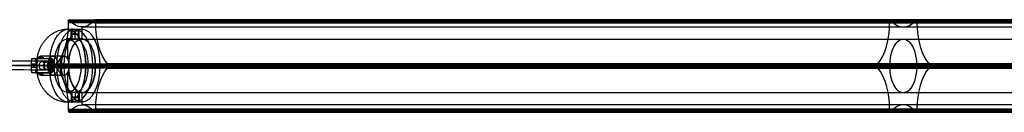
# Model space of a CAD drawing. Header units: millimetres. Extents: x -1274 to 1495, y -27 to 28.
# Tile 5 of 13: x -957 to -645, y -15 to 14. Entities that reach past the tile are written whole.
import ezdxf

# ---------------------------------------------------------------- set-up
doc = ezdxf.new("R2010")
doc.units = ezdxf.units.MM
for name, color, linetype in [('CABLE', 7, 'Continuous'), ('LUZ', 7, 'Continuous'), ('METAL NEGRO', 7, 'Continuous')]:
    doc.layers.add(name, color=color, linetype=linetype)

msp = doc.modelspace()

# ---------------------------------------------------------------- linework, layer by layer
at = {"layer": 'CABLE'}
for p, q in [((-946.94, -1.76, 380.78), (-946.94, 1.04, 380.77)), ((-945.84, -0.36, 381.65), (-948.03, -0.36, 379.9))]:
    msp.add_line(p, q, dxfattribs=at)
at = {"layer": 'CABLE', "extrusion": (-0.623585, 0.002143, 0.781752)}
msp.add_arc((3.61, -502.82, 888.17), 1.4, 90.154, 270.154, dxfattribs=at)
at = {"layer": 'CABLE', "extrusion": (0.623585, -0.002143, -0.781752)}
msp.add_arc((-3.61, -502.82, -888.17), 1.4, 89.846, 269.846, dxfattribs=at)
at = {"layer": 'CABLE'}
for points, knots in [([(-948.03, -0.36, 379.9), (-953.69, -0.34, 387), (-964.85, -0.3, 401.04), (-981.32, -0.24, 421.87), (-997.28, -0.19, 442.23), (-1012.76, -0.13, 462.1), (-1027.74, -0.08, 481.49), (-1042.22, -0.03, 500.39), (-1056.22, 0.01, 518.81), (-1069.72, 0.06, 536.75), (-1082.73, 0.1, 554.21), (-1095.24, 0.14, 571.18), (-1107.26, 0.18, 587.67), (-1118.79, 0.22, 603.68), (-1129.82, 0.26, 619.2), (-1140.36, 0.29, 634.24), (-1148.8, 0.32, 646.46), (-1155.31, 0.34, 656.02), (-1160.01, 0.35, 662.98), (-1164.62, 0.37, 669.86), (-1169.07, 0.38, 676.57), (-1173.43, 0.4, 683.21), (-1177.64, 0.41, 689.68), (-1181.75, 0.42, 696.08), (-1185.71, 0.43, 702.31), (-1189.58, 0.45, 708.47), (-1193.29, 0.46, 714.46), (-1196.91, 0.47, 720.37), (-1200.38, 0.48, 726.12), (-1203.76, 0.49, 731.8), (-1206.98, 0.5, 737.3), (-1210.1, 0.51, 742.74), (-1212.61, 0.51, 747.17), (-1214.57, 0.52, 750.69), (-1215.98, 0.52, 753.25), (-1217.37, 0.53, 755.8), (-1218.73, 0.53, 758.3), (-1220.05, 0.54, 760.79), (-1221.77, 0.54, 764.03), (-1223.43, 0.54, 767.24), (-1225.05, 0.55, 770.41), (-1226.21, 0.55, 772.73), (-1227.36, 0.56, 775.04), (-1228.47, 0.56, 777.3), (-1229.55, 0.56, 779.55), (-1230.59, 0.56, 781.75), (-1231.61, 0.57, 783.94), (-1232.6, 0.57, 786.08), (-1233.55, 0.57, 788.21), (-1234.48, 0.57, 790.3), (-1235.38, 0.57, 792.37), (-1236.24, 0.58, 794.4), (-1237.07, 0.58, 796.4), (-1237.87, 0.58, 798.37), (-1238.65, 0.58, 800.31), (-1239.39, 0.58, 802.22), (-1240.1, 0.58, 804.11), (-1240.77, 0.59, 805.96), (-1241.42, 0.59, 807.78), (-1242.04, 0.59, 809.58), (-1242.63, 0.59, 811.34), (-1243.18, 0.59, 813.07), (-1243.71, 0.59, 814.78), (-1244.2, 0.59, 816.45), (-1244.66, 0.59, 818.1), (-1245.1, 0.59, 819.71), (-1245.5, 0.59, 821.3), (-1245.75, 0.59, 822.35), (-1245.87, 0.59, 822.87), (-1245.88, 0.59, 822.92), (-1245.89, 0.59, 822.98), (-1245.9, 0.59, 823.03)], [0, 0, 0, 0, 27.267565, 53.848863, 79.744184, 104.953845, 129.478184, 153.317573, 176.472415, 198.943149, 220.730257, 241.834267, 262.255761, 281.99538, 301.053834, 319.431913, 337.130497, 345.640535, 354.150573, 362.321911, 370.49325, 378.326514, 386.159779, 393.655682, 401.151585, 408.310937, 415.470289, 422.294024, 429.117758, 435.606951, 442.096144, 448.252048, 454.407952, 457.361369, 460.314787, 463.185452, 466.056117, 468.844256, 471.632394, 477.044109, 479.667954, 482.2918, 484.83393, 487.376059, 489.836797, 492.297534, 494.677239, 497.056943, 499.35601, 501.655076, 503.893935, 506.092812, 508.251833, 510.371129, 512.45084, 514.491115, 516.492111, 518.453994, 520.37694, 522.261137, 524.106783, 525.914092, 527.683288, 529.414612, 531.108322, 532.76469, 534.384011, 535.966599, 535.966599, 535.966599, 536.125454, 536.125454, 536.125454, 536.125454]), ([(-946.94, 1.04, 380.77), (-952.6, 1.06, 387.87), (-963.76, 1.1, 401.9), (-980.21, 1.16, 422.74), (-996.18, 1.21, 443.09), (-1011.65, 1.27, 462.96), (-1026.63, 1.32, 482.34), (-1041.11, 1.37, 501.24), (-1055.1, 1.41, 519.66), (-1068.6, 1.46, 537.59), (-1081.6, 1.5, 555.04), (-1094.11, 1.54, 572.01), (-1106.12, 1.58, 588.49), (-1117.65, 1.62, 604.49), (-1128.68, 1.66, 620), (-1139.21, 1.69, 635.04), (-1147.64, 1.72, 647.25), (-1154.15, 1.74, 656.81), (-1158.85, 1.75, 663.76), (-1163.45, 1.77, 670.63), (-1167.9, 1.78, 677.34), (-1172.26, 1.8, 683.97), (-1176.46, 1.81, 690.44), (-1180.57, 1.82, 696.83), (-1184.53, 1.83, 703.06), (-1188.39, 1.85, 709.21), (-1192.1, 1.86, 715.19), (-1195.72, 1.87, 721.1), (-1199.18, 1.88, 726.84), (-1202.55, 1.89, 732.51), (-1205.77, 1.9, 738), (-1208.89, 1.91, 743.43), (-1211.39, 1.91, 747.85), (-1213.34, 1.92, 751.36), (-1214.75, 1.92, 753.92), (-1216.14, 1.93, 756.46), (-1217.49, 1.93, 758.96), (-1218.82, 1.94, 761.44), (-1220.53, 1.94, 764.68), (-1222.19, 1.94, 767.88), (-1223.8, 1.95, 771.04), (-1224.96, 1.95, 773.36), (-1226.1, 1.95, 775.65), (-1227.2, 1.96, 777.91), (-1228.28, 1.96, 780.15), (-1229.32, 1.96, 782.35), (-1230.34, 1.97, 784.53), (-1231.32, 1.97, 786.66), (-1232.28, 1.97, 788.78), (-1233.2, 1.97, 790.86), (-1234.09, 1.97, 792.92), (-1234.95, 1.98, 794.94), (-1235.78, 1.98, 796.93), (-1236.57, 1.98, 798.89), (-1237.34, 1.98, 800.82), (-1238.08, 1.98, 802.72), (-1238.78, 1.98, 804.59), (-1239.46, 1.98, 806.43), (-1240.1, 1.99, 808.24), (-1240.71, 1.99, 810.02), (-1241.29, 1.99, 811.77), (-1241.85, 1.99, 813.49), (-1242.37, 1.99, 815.18), (-1242.86, 1.99, 816.84), (-1243.31, 1.99, 818.47), (-1243.74, 1.99, 820.07), (-1244.14, 1.99, 821.64), (-1244.38, 1.99, 822.67), (-1244.5, 1.99, 823.19), (-1244.5, 1.99, 823.19), (-1244.5, 1.99, 823.19), (-1244.5, 1.99, 823.19)], [0, 0, 0, 0, 27.235592, 53.785722, 79.650681, 104.830781, 129.326365, 153.137801, 176.265493, 198.709879, 220.47144, 241.550705, 261.948254, 281.664727, 300.700834, 319.057364, 336.735196, 345.235256, 353.735315, 361.897072, 370.058829, 377.882909, 385.706989, 393.194102, 400.681215, 407.832173, 414.983131, 421.798864, 428.614597, 435.096181, 441.577765, 447.726451, 453.875137, 456.825092, 459.775046, 462.642346, 465.509645, 468.294514, 471.079383, 476.484752, 479.105521, 481.72629, 484.265439, 486.804588, 489.26244, 491.720293, 494.097206, 496.47412, 498.770491, 501.066862, 503.303096, 505.499395, 507.655884, 509.772694, 511.849967, 513.88785, 515.8865, 517.846082, 519.766774, 521.648761, 523.492244, 525.297433, 527.064555, 528.793849, 530.485572, 532.139999, 533.757421, 535.338153, 535.338153, 535.338153, 535.338416, 535.338416, 535.338416, 535.338416]), ([(-1243.1, 0.59, 823.35), (-1243, 0.59, 822.89), (-1242.77, 0.59, 821.92), (-1242.39, 0.59, 820.42), (-1241.96, 0.59, 818.84), (-1241.51, 0.59, 817.23), (-1241.03, 0.59, 815.59), (-1240.51, 0.59, 813.91), (-1239.96, 0.59, 812.21), (-1239.39, 0.59, 810.47), (-1238.78, 0.59, 808.71), (-1238.14, 0.58, 806.91), (-1237.47, 0.58, 805.08), (-1236.77, 0.58, 803.22), (-1236.04, 0.58, 801.34), (-1235.28, 0.58, 799.42), (-1234.48, 0.58, 797.47), (-1233.66, 0.58, 795.48), (-1232.8, 0.57, 793.47), (-1231.92, 0.57, 791.43), (-1231, 0.57, 789.35), (-1230.05, 0.57, 787.24), (-1229.07, 0.56, 785.11), (-1228.06, 0.56, 782.94), (-1227.02, 0.56, 780.76), (-1225.95, 0.56, 778.52), (-1224.85, 0.55, 776.27), (-1223.71, 0.55, 773.98), (-1222.55, 0.55, 771.67), (-1220.94, 0.54, 768.52), (-1219.29, 0.54, 765.33), (-1217.58, 0.53, 762.1), (-1216.26, 0.53, 759.63), (-1214.91, 0.53, 757.13), (-1213.53, 0.52, 754.6), (-1212.12, 0.52, 752.04), (-1210.17, 0.51, 748.54), (-1207.67, 0.51, 744.12), (-1204.56, 0.5, 738.71), (-1201.34, 0.49, 733.22), (-1197.98, 0.48, 727.56), (-1194.52, 0.47, 721.83), (-1190.91, 0.46, 715.92), (-1187.21, 0.45, 709.95), (-1183.35, 0.43, 703.8), (-1179.39, 0.42, 697.59), (-1175.29, 0.41, 691.2), (-1171.09, 0.4, 684.74), (-1166.74, 0.38, 678.11), (-1162.29, 0.37, 671.41), (-1157.69, 0.35, 664.54), (-1153, 0.34, 657.59), (-1146.49, 0.32, 648.05), (-1138.06, 0.29, 635.84), (-1127.53, 0.26, 620.81), (-1116.51, 0.22, 605.31), (-1104.99, 0.18, 589.31), (-1092.98, 0.14, 572.84), (-1080.48, 0.1, 555.87), (-1067.48, 0.06, 538.43), (-1053.99, 0.01, 520.5), (-1040, -0.03, 502.09), (-1025.52, -0.08, 483.2), (-1010.54, -0.13, 463.82), (-995.08, -0.19, 443.95), (-979.12, -0.24, 423.61), (-962.66, -0.3, 402.78), (-951.5, -0.34, 388.75), (-945.84, -0.36, 381.65)], [0, 0, 0, 0, 1.418628, 3.034171, 4.686674, 6.376431, 8.103716, 9.868783, 11.671875, 13.513215, 15.393015, 17.311474, 19.268778, 21.265105, 23.300619, 25.375478, 27.489828, 29.643811, 31.837557, 34.071192, 36.364893, 38.658595, 41.032747, 43.406898, 45.861894, 48.316889, 50.853087, 53.389284, 56.007007, 58.62473, 64.023817, 66.805449, 69.587081, 72.451048, 75.315015, 78.261541, 81.208067, 87.349606, 93.491145, 99.965196, 106.439246, 113.247058, 120.054869, 127.197515, 134.340162, 141.818573, 149.296984, 157.11197, 164.926957, 173.079227, 181.231498, 189.721678, 198.211858, 215.869143, 234.204338, 253.218319, 272.911876, 293.285717, 314.340482, 336.076751, 358.49505, 381.595861, 405.379621, 429.846734, 454.997568, 480.832464, 507.351736, 534.555672, 534.555672, 534.555672, 534.555672]), ([(-946.94, -1.76, 380.78), (-952.6, -1.74, 387.88), (-963.76, -1.7, 401.91), (-980.22, -1.64, 422.74), (-996.18, -1.59, 443.09), (-1011.65, -1.53, 462.96), (-1026.63, -1.48, 482.34), (-1041.11, -1.43, 501.24), (-1055.1, -1.39, 519.66), (-1068.6, -1.34, 537.59), (-1081.6, -1.3, 555.04), (-1094.11, -1.26, 572.01), (-1106.13, -1.22, 588.49), (-1117.65, -1.18, 604.49), (-1128.68, -1.14, 620.01), (-1139.21, -1.11, 635.04), (-1147.65, -1.08, 647.26), (-1154.16, -1.06, 656.81), (-1158.85, -1.05, 663.76), (-1163.46, -1.03, 670.63), (-1167.91, -1.02, 677.34), (-1172.26, -1, 683.98), (-1176.47, -0.99, 690.44), (-1180.57, -0.98, 696.83), (-1184.53, -0.97, 703.06), (-1188.39, -0.95, 709.21), (-1192.1, -0.94, 715.19), (-1195.72, -0.93, 721.1), (-1199.18, -0.92, 726.84), (-1202.55, -0.91, 732.51), (-1205.77, -0.9, 738.01), (-1208.89, -0.89, 743.43), (-1211.39, -0.89, 747.86), (-1213.35, -0.88, 751.37), (-1214.76, -0.88, 753.93), (-1216.14, -0.87, 756.47), (-1217.49, -0.87, 758.96), (-1218.82, -0.86, 761.45), (-1220.53, -0.86, 764.68), (-1222.19, -0.86, 767.88), (-1223.8, -0.85, 771.04), (-1224.96, -0.85, 773.36), (-1226.1, -0.85, 775.66), (-1227.21, -0.84, 777.91), (-1228.28, -0.84, 780.15), (-1229.33, -0.84, 782.35), (-1230.34, -0.83, 784.53), (-1231.32, -0.83, 786.66), (-1232.28, -0.83, 788.78), (-1233.2, -0.83, 790.86), (-1234.09, -0.83, 792.92), (-1234.95, -0.82, 794.94), (-1235.78, -0.82, 796.93), (-1236.58, -0.82, 798.89), (-1237.34, -0.82, 800.82), (-1238.08, -0.82, 802.72), (-1238.78, -0.82, 804.59), (-1239.46, -0.82, 806.43), (-1240.1, -0.81, 808.25), (-1240.72, -0.81, 810.03), (-1241.3, -0.81, 811.77), (-1241.85, -0.81, 813.49), (-1242.37, -0.81, 815.18), (-1242.86, -0.81, 816.84), (-1243.31, -0.81, 818.47), (-1243.74, -0.81, 820.07), (-1244.14, -0.81, 821.64), (-1244.39, -0.81, 822.67), (-1244.5, -0.81, 823.19)], [0, 0, 0, 0, 27.235592, 53.785722, 79.650681, 104.830781, 129.326365, 153.137801, 176.265493, 198.709879, 220.47144, 241.550705, 261.948254, 281.664727, 300.700834, 319.057364, 336.735196, 345.235256, 353.735315, 361.897072, 370.058829, 377.882909, 385.706989, 393.194102, 400.681215, 407.832173, 414.983131, 421.798864, 428.614597, 435.096181, 441.577765, 447.726451, 453.875137, 456.825092, 459.775046, 462.642346, 465.509645, 468.294514, 471.079383, 476.484752, 479.105521, 481.72629, 484.265439, 486.804588, 489.26244, 491.720293, 494.097206, 496.47412, 498.770491, 501.066862, 503.303096, 505.499395, 507.655884, 509.772694, 511.849967, 513.88785, 515.8865, 517.846082, 519.766774, 521.648761, 523.492244, 525.297433, 527.064555, 528.793849, 530.485572, 532.139999, 533.757421, 535.337889, 535.337889, 535.337889, 535.337889])]:
    msp.add_open_spline(points, degree=3, knots=knots, dxfattribs=at)
at = {"layer": 'LUZ'}
for p, q in [((-421.77, 13.44, 66.92), (-941.39, 13.44, 366.92)), ((-932.73, 13.44, 381.92), (-413.11, 13.44, 81.92)), ((-413.11, 13.21, 81.92), (-932.73, 13.21, 381.92)), ((-681.62, 14.11, 217.81), (-680.59, 13.87, 217.69)), ((-681.58, 13.21, 216.92), (-681.58, 13.68, 216.92)), ((-681.1, 14.11, 217.51), (-681.1, 13.87, 217.99)), ((-673.91, 13.87, 231.16), (-672.89, 14.11, 231.04)), ((-673.4, 13.87, 230.86), (-673.4, 14.11, 231.33)), ((-672.92, 13.21, 231.92), (-672.92, 13.68, 231.92)), ((-937.06, 11.87, 374.42), (-937.06, 8.04, 374.42)), ((-685.95, -0.02, 210.31), (-684.92, 0.21, 210.19)), ((-685.43, -0.02, 210.01), (-685.43, 0.21, 210.49)), ((-669.58, 0.21, 238.66), (-668.56, -0.02, 238.54)), ((-669.07, 0.21, 238.36), (-669.07, -0.02, 238.83)), ((-945.47, -0.46, 359.86), (-425.85, -0.46, 59.86)), ((-941.31, -0.49, 367.06), (-945.47, -0.49, 359.86)), ((-941.31, -0.46, 367.06), (-421.69, -0.46, 67.06)), ((-932.81, -0.46, 381.79), (-413.19, -0.46, 81.79)), ((-928.65, -0.49, 388.99), (-932.81, -0.49, 381.79)), ((-928.65, -0.46, 388.99), (-409.03, -0.46, 88.99)), ((-685.95, -0.89, 210.31), (-684.92, -1.13, 210.19)), ((-685.43, -1.13, 210.49), (-685.43, -0.89, 210.01)), ((-669.58, -1.13, 238.66), (-668.56, -0.89, 238.54)), ((-669.07, -0.89, 238.83), (-669.07, -1.13, 238.36)), ((-937.06, -8.96, 374.42), (-937.06, -12.78, 374.42)), ((-421.77, -14.35, 66.92), (-941.39, -14.35, 366.92)), ((-941.14, -15.09, 367.36), (-421.52, -15.09, 67.36)), ((-417.44, -12.78, 74.42), (-937.06, -12.78, 374.42)), ((-932.98, -15.09, 381.49), (-413.36, -15.09, 81.49)), ((-932.73, -14.35, 381.92), (-413.11, -14.35, 81.92)), ((-681.62, -15.02, 217.81), (-680.59, -14.79, 217.69)), ((-681.58, -14.59, 216.92), (-681.58, -14.12, 216.92)), ((-681.1, -14.79, 217.99), (-681.1, -15.02, 217.51)), ((-673.91, -14.79, 231.16), (-672.89, -15.02, 231.04)), ((-673.4, -15.02, 231.33), (-673.4, -14.79, 230.86)), ((-672.92, -14.59, 231.92), (-672.92, -14.12, 231.92))]:
    msp.add_line(p, q, dxfattribs=at)
at = {"layer": 'LUZ', "extrusion": (0.866025, 1.29062e-13, -0.5)}
msp.add_arc((13.21, -167.93, -998.73), 15, 90, 150, dxfattribs=at)
at = {"layer": 'LUZ', "extrusion": (0.866025, -2.6817e-12, -0.5)}
msp.add_arc((13.68, -152.43, -998.73), 0.5, 270, 360, dxfattribs=at)
at = {"layer": 'LUZ', "extrusion": (-0.866025, 8.12015e-12, 0.5)}
msp.add_arc((-13.68, -152.43, 998.73), 0.5, 150, 180, dxfattribs=at)
at = {"layer": 'LUZ', "extrusion": (0.866025, 1.90487e-13, -0.5)}
msp.add_arc((26.87, -144.27, -998.73), 15, 180, 210, dxfattribs=at)
at = {"layer": 'LUZ', "extrusion": (0.866025, -1.00189e-12, -0.5)}
msp.add_arc((26.87, -144.27, -998.73), 15, 150, 180, dxfattribs=at)
at = {"layer": 'LUZ', "extrusion": (0.866025, 4.21108e-11, -0.5)}
msp.add_arc((13.68, -136.11, -998.73), 0.5, 330, 0, dxfattribs=at)
at = {"layer": 'LUZ', "extrusion": (-0.866025, -1.97888e-12, 0.5)}
msp.add_arc((-13.68, -136.11, 998.73), 0.5, 90, 180, dxfattribs=at)
at = {"layer": 'LUZ', "extrusion": (0.866025, 3.13856e-13, -0.5)}
msp.add_arc((13.21, -120.61, -998.73), 15, 210, 270, dxfattribs=at)
at = {"layer": 'LUZ', "extrusion": (-0.866025, 0, 0.5)}
for centre, start, end in [((-13.21, -167.93, 698.73), 30, 90), ((-26.87, -144.27, 698.73), 330, 360), ((-26.87, -144.27, 698.73), 360, 30), ((-13.21, -120.61, 698.73), 270, 330), ((14.12, -167.93, 698.73), 90, 150), ((14.12, -120.61, 698.73), 210, 270), ((27.78, -144.27, 698.73), 150, 210)]:
    msp.add_arc(centre, 15, start, end, dxfattribs=at)
at = {"layer": 'LUZ', "extrusion": (0.866025, 0, -0.5)}
for centre, radius, start, end in [((13.68, -152.43, -698.73), 0.5, 270, 360), ((13.68, -152.43, -698.73), 0.5, 360, 30), ((-0.46, -144.27, -698.73), 8.5, 180, 0), ((-0.46, -144.27, -698.73), 8.5, 0, 180), ((-0.46, -127.95, -698.73), 0.5, 30, 150), ((-14.59, -152.43, -698.73), 0.5, 150, 270)]:
    msp.add_arc(centre, radius, start, end, dxfattribs=at)
at = {"layer": 'LUZ', "extrusion": (0.866025, -2.27374e-13, -0.5)}
for start, end in [(330, 360), (360, 90)]:
    msp.add_arc((13.68, -136.11, -698.73), 0.5, start, end, dxfattribs=at)
at = {"layer": 'LUZ', "extrusion": (0.866025, 2.3166e-14, -0.5)}
msp.add_arc((-0.46, -144.27, -998.73), 8.5, 180, 0, dxfattribs=at)
at = {"layer": 'LUZ', "extrusion": (0.866025, -2.3166e-14, -0.5)}
msp.add_arc((-0.46, -144.27, -998.73), 8.5, 360, 180, dxfattribs=at)
at = {"layer": 'LUZ', "extrusion": (-0.866025, 4.92745e-13, 0.5)}
msp.add_arc((0.46, -160.59, 998.73), 0.5, 210, 330, dxfattribs=at)
at = {"layer": 'LUZ', "extrusion": (0.866025, -1.92815e-13, -0.5)}
msp.add_arc((-14.12, -167.93, -998.73), 15, 30, 90, dxfattribs=at)
at = {"layer": 'LUZ', "extrusion": (0.866025, -4.03594e-13, -0.5)}
msp.add_arc((-14.12, -120.61, -998.73), 15, 270, 330, dxfattribs=at)
at = {"layer": 'LUZ', "extrusion": (-0.866025, 5.98688e-14, 0.5)}
msp.add_arc((0.46, -127.95, 998.73), 0.5, 30, 150, dxfattribs=at)
at = {"layer": 'LUZ', "extrusion": (0.866025, 5.68434e-14, -0.5)}
msp.add_arc((-0.46, -160.59, -698.73), 0.5, 210, 330, dxfattribs=at)
at = {"layer": 'LUZ', "extrusion": (0.866025, 4.77618e-13, -0.5)}
msp.add_arc((-27.78, -144.27, -998.73), 15, 330, 30, dxfattribs=at)
at = {"layer": 'LUZ', "extrusion": (-0.866025, 1.99729e-13, 0.5)}
msp.add_arc((14.59, -152.43, 998.73), 0.5, 270, 30, dxfattribs=at)
at = {"layer": 'LUZ', "extrusion": (-0.866025, -4.37085e-12, 0.5)}
msp.add_arc((14.59, -136.11, 998.73), 0.5, 330, 90, dxfattribs=at)
at = {"layer": 'LUZ', "extrusion": (0.866025, 2.27374e-13, -0.5)}
msp.add_arc((-14.59, -136.11, -698.73), 0.5, 90, 210, dxfattribs=at)
at = {"layer": 'LUZ'}
for points in [[(-421.77, 13.68, 66.92), (-941.39, 13.68, 366.92)], [(-941.39, 13.68, 366.92), (-941.39, 13.21, 366.92)], [(-421.77, 13.21, 66.92), (-941.39, 13.21, 366.92)], [(-941.14, 14.18, 367.36), (-421.52, 14.18, 67.36)], [(-940.81, 13.87, 367.93), (-941.01, 14.11, 367.57)], [(-941.01, 14.11, 367.57), (-421.4, 14.11, 67.57)], [(-940.81, 13.87, 367.93), (-421.19, 13.87, 67.93)], [(-933.1, 14.11, 381.27), (-933.31, 13.87, 380.92)], [(-413.69, 13.87, 80.92), (-933.31, 13.87, 380.92)], [(-413.49, 14.11, 81.27), (-933.1, 14.11, 381.27)], [(-932.98, 14.18, 381.49), (-413.36, 14.18, 81.49)], [(-932.73, 13.21, 381.92), (-932.73, 13.68, 381.92)], [(-413.11, 13.68, 81.92), (-932.73, 13.68, 381.92)], [(-932.73, 13.21, 381.92), (-413.11, 13.21, 81.92)], [(-937.06, 11.87, 374.42), (-417.44, 11.87, 74.42)], [(-937.06, 8.04, 374.42), (-417.44, 8.04, 74.42)], [(-945.14, 0.21, 360.43), (-945.34, -0.02, 360.07)], [(-945.14, 0.21, 360.43), (-425.52, 0.21, 60.43)], [(-928.77, -0.02, 388.77), (-928.98, 0.21, 388.42)], [(-409.36, 0.21, 88.42), (-928.98, 0.21, 388.42)], [(-945.34, -0.02, 360.07), (-425.73, -0.02, 60.07)], [(-945.34, -0.89, 360.07), (-945.14, -1.13, 360.43)], [(-425.73, -0.89, 60.07), (-945.34, -0.89, 360.07)], [(-425.52, -1.13, 60.43), (-945.14, -1.13, 360.43)], [(-928.98, -1.13, 388.42), (-928.77, -0.89, 388.77)], [(-928.98, -1.13, 388.42), (-409.36, -1.13, 88.42)], [(-409.16, -0.02, 88.77), (-928.77, -0.02, 388.77)], [(-928.77, -0.89, 388.77), (-409.16, -0.89, 88.77)], [(-417.44, -8.96, 74.42), (-937.06, -8.96, 374.42)], [(-941.39, -14.12, 366.92), (-941.39, -14.59, 366.92)], [(-941.39, -14.12, 366.92), (-421.77, -14.12, 66.92)], [(-421.77, -14.59, 66.92), (-941.39, -14.59, 366.92)], [(-941.01, -15.02, 367.57), (-940.81, -14.79, 367.93)], [(-941.01, -15.02, 367.57), (-421.4, -15.02, 67.57)], [(-421.19, -14.79, 67.93), (-940.81, -14.79, 367.93)], [(-933.31, -14.79, 380.92), (-933.1, -15.02, 381.27)], [(-933.31, -14.79, 380.92), (-413.69, -14.79, 80.92)], [(-933.1, -15.02, 381.27), (-413.49, -15.02, 81.27)], [(-932.73, -14.59, 381.92), (-932.73, -14.12, 381.92)], [(-413.11, -14.12, 81.92), (-932.73, -14.12, 381.92)], [(-413.11, -14.59, 81.92), (-932.73, -14.59, 381.92)]]:
    msp.add_open_spline(points, degree=1, dxfattribs=at)
at = {"layer": 'METAL NEGRO'}
for p, q in [((-940.47, 8.12, 375.67), (-940.47, 11.13, 375.67)), ((-939.22, 8.08, 376.92), (-939.22, 11.09, 376.92)), ((-939.22, 8.08, 374.42), (-939.22, 11.09, 374.42)), ((-937.97, 8.12, 375.67), (-937.97, 11.13, 375.67)), ((-937.06, 11.14, 374.42), (-937.06, 8.14, 374.42)), ((-940.31, 8.14, 376.3), (-941.61, 8.14, 377.05)), ((-941.61, 8.14, 377.05), (-941.61, 1.88, 377.05)), ((-937.06, 8.14, 374.42), (-938.14, 8.14, 375.05)), ((-953.07, 0.09, 376.23), (-952.98, 0.09, 376.26)), ((-952.17, -0.81, 376.56), (-952.17, 0.09, 376.56)), ((-951.64, 1.89, 382.2), (-947.54, 1.89, 382.2)), ((-951.03, 2.12, 378.22), (-949.33, 2.12, 381.16)), ((-950.26, 2.64, 379.56), (-950.26, 1.89, 379.56)), ((-950.01, 1.89, 384.57), (-950.01, 1.89, 379.99)), ((-945.68, 0.09, 382), (-946.63, 0.09, 387.39)), ((-946.23, 1.53, 381.04), (-946.23, -2.24, 381.04)), ((-946.15, 0.09, 384.7), (-946.15, -0.81, 384.7)), ((-953.08, -0.36, 376.23), (-951.3, -0.36, 376.87)), ((-951.64, -2.61, 382.2), (-947.54, -2.61, 382.2)), ((-951.3, -0.36, 376.87), (-947.79, -0.36, 374.84)), ((-951.03, -2.83, 378.22), (-949.33, -2.83, 381.16)), ((-947.79, -0.36, 374.84), (-950.63, -0.36, 369.92)), ((-950.26, -2.61, 379.56), (-950.26, -3.35, 379.56)), ((-950.01, -2.61, 379.99), (-950.01, -2.61, 384.57)), ((-945.62, -0.36, 373.59), (-948.8, -0.36, 368.08)), ((-942.81, -0.36, 364.46), (-947.36, -0.36, 367.09)), ((-946.63, -0.36, 387.39), (-945.68, -0.36, 382)), ((-946.3, -0.36, 380.92), (-941.11, -0.36, 377.92)), ((-945.68, -0.36, 382), (-946.3, -0.36, 380.92)), ((-946.01, -0.81, 383.89), (-945.68, -0.81, 382)), ((-941.31, -0.36, 367.06), (-945.86, -0.36, 369.69)), ((-945.86, -0.36, 369.69), (-944.11, -0.36, 372.72)), ((-945.62, -0.36, 373.59), (-944.11, -0.36, 372.72)), ((-942.81, -0.36, 364.46), (-941.31, -0.36, 367.06)), ((-941.61, -2.59, 377.05), (-941.61, -8.86, 377.05)), ((-941.11, -0.36, 377.92), (-937.36, -0.36, 384.41)), ((-932.81, -0.36, 381.79), (-937.36, -0.36, 384.41)), ((-931.31, -0.36, 384.38), (-935.86, -0.36, 387.01)), ((-932.81, -0.36, 381.79), (-931.31, -0.36, 384.38)), ((-940.31, -8.86, 376.3), (-941.61, -8.86, 377.05)), ((-940.47, -8.83, 375.67), (-940.47, -11.84, 375.67)), ((-939.22, -8.79, 374.42), (-939.22, -11.8, 374.42)), ((-939.22, -8.79, 376.92), (-939.22, -11.8, 376.92)), ((-937.06, -8.86, 374.42), (-938.14, -8.86, 375.05)), ((-937.97, -8.83, 375.67), (-937.97, -11.84, 375.67)), ((-937.06, -8.86, 374.42), (-937.06, -11.86, 374.42))]:
    msp.add_line(p, q, dxfattribs=at)
at = {"layer": 'METAL NEGRO', "extrusion": (0.866025, 4.65767e-13, -0.5)}
msp.add_arc((-0.36, -144.27, -1003.98), 11.5, 270, 0, dxfattribs=at)
at = {"layer": 'METAL NEGRO', "extrusion": (-0.866025, 0, 0.5)}
for radius, start, end in [(11.5, 186.2088, 353.7912), (11.5, 6.2083, 173.7914), (8.5, 188.4136, 351.5868), (8.5, 8.4139, 171.5861)]:
    msp.add_arc((0.36, -144.27, 1001.35), radius, start, end, dxfattribs=at)
at = {"layer": 'METAL NEGRO', "extrusion": (-0.866025, 1.71227e-14, 0.5)}
msp.add_arc((0.36, -144.27, 998.73), 11.5, 180, 0, dxfattribs=at)
at = {"layer": 'METAL NEGRO', "extrusion": (-0.866025, -1.79789e-13, 0.5)}
msp.add_arc((0.36, -144.27, 1003.98), 11.5, 90, 180, dxfattribs=at)
at = {"layer": 'METAL NEGRO', "extrusion": (0, 1, 0)}
for centre, radius, start, end in [((939.22, 375.67, 9.6), 1.25, 210, 30), ((939.22, 375.67, 9.6), 1.25, 30, 90), ((939.22, 375.67, 9.6), 1.25, 90, 210), ((941.61, 377.05, 1.89), 11.28, 6.0348, 53.9652)]:
    msp.add_arc(centre, radius, start, end, dxfattribs=at)
at = {"layer": 'METAL NEGRO', "extrusion": (-0.866025, -1.71227e-14, 0.5)}
msp.add_arc((0.36, -144.27, 998.73), 11.5, 360, 180, dxfattribs=at)
at = {"layer": 'METAL NEGRO', "extrusion": (0.866025, 1.1583e-14, -0.5)}
msp.add_arc((-0.36, -144.27, -1003.98), 8.5, 180, 0, dxfattribs=at)
at = {"layer": 'METAL NEGRO', "extrusion": (0.866025, -1.1583e-14, -0.5)}
msp.add_arc((-0.36, -144.27, -1003.98), 8.5, 360, 180, dxfattribs=at)
at = {"layer": 'METAL NEGRO', "extrusion": (-0.866025, 2.3166e-14, 0.5)}
msp.add_arc((0.36, -144.27, 998.73), 8.5, 180, 0, dxfattribs=at)
at = {"layer": 'METAL NEGRO', "extrusion": (-0.866025, -2.3166e-14, 0.5)}
msp.add_arc((0.36, -144.27, 998.73), 8.5, 360, 180, dxfattribs=at)
at = {"layer": 'METAL NEGRO', "extrusion": (0.34202, -9.58795e-12, -0.939693)}
msp.add_arc((-0.36, -755.86, -679.51), 11.06, 270, 272.3318, dxfattribs=at)
at = {"layer": 'METAL NEGRO', "extrusion": (0.939693, -5.68434e-14, 0.34202)}
msp.add_arc((0.09, 681.31, -765.24), 1.8, 270, 0, dxfattribs=at)
at = {"layer": 'METAL NEGRO', "extrusion": (0.866025, 2.0291e-12, -0.5)}
msp.add_arc((-0.36, -146.27, -1012.73), 3, 310.4593, 0, dxfattribs=at)
at = {"layer": 'METAL NEGRO', "extrusion": (0.866025, 1.56072e-12, -0.5)}
msp.add_arc((-0.36, -146.27, -1012.73), 3, 0, 41.4096, dxfattribs=at)
at = {"layer": 'METAL NEGRO', "extrusion": (-0.5, 0, -0.866025)}
msp.add_arc((0.36, 1006.98, 152.21), 1.25, 0, 180, dxfattribs=at)
at = {"layer": 'METAL NEGRO', "extrusion": (-0.5, 1.7053e-13, -0.866025)}
msp.add_arc((0.36, 1006.98, 152.31), 1.25, 180, 360, dxfattribs=at)
at = {"layer": 'METAL NEGRO', "extrusion": (-0.173648, 0, 0.984808)}
msp.add_arc((-0.09, -866.78, 542.34), 1.8, 90, 180, dxfattribs=at)
at = {"layer": 'METAL NEGRO', "extrusion": (0.866025, -5.68434e-14, -0.5)}
for start, end in [(275.2178, 360), (180, 264.7661)]:
    msp.add_arc((-0.36, -146.27, -1008.2), 3, start, end, dxfattribs=at)
at = {"layer": 'METAL NEGRO', "extrusion": (0.866025, 3.28904e-14, -0.5)}
msp.add_arc((-0.36, -146.27, -1009.98), 3, 42.5155, 137.4845, dxfattribs=at)
at = {"layer": 'METAL NEGRO', "extrusion": (0.984808, 9.60996e-13, 0.173648)}
msp.add_arc((-0.36, 534.83, -864.98), 11.06, 87.6682, 90, dxfattribs=at)
at = {"layer": 'METAL NEGRO', "extrusion": (0.866025, 1.13687e-13, -0.5)}
msp.add_arc((-0.36, -146.27, -1008.13), 3, 360, 180, dxfattribs=at)
at = {"layer": 'METAL NEGRO', "extrusion": (-0.866025, 3.28186e-14, 0.5)}
msp.add_arc((0.36, -146.27, 1003.98), 3, 180, 0, dxfattribs=at)
at = {"layer": 'METAL NEGRO', "extrusion": (-0.866025, -3.28186e-14, 0.5)}
msp.add_arc((0.36, -146.27, 1003.98), 3, 360, 180, dxfattribs=at)
at = {"layer": 'METAL NEGRO', "extrusion": (0, -1, 0)}
for centre, radius, start, end in [((-941.61, 377.05, 0.36), 11.5, 184.1028, 218.3112), ((-941.61, 377.05, 2.61), 11.28, 126.0348, 173.9652), ((-941.61, 377.05, 0.36), 11.5, 231.2471, 240), ((-941.61, 377.05, 0.36), 11.5, 60, 115.8972), ((-939.22, 375.67, 10.31), 1.25, 150, 270), ((-939.22, 375.67, 10.31), 1.25, 330, 150), ((-939.22, 375.67, 10.31), 1.25, 270, 330)]:
    msp.add_arc(centre, radius, start, end, dxfattribs=at)
at = {"layer": 'METAL NEGRO', "extrusion": (0.34202, 3.34255e-11, -0.939693)}
msp.add_arc((-0.36, -755.86, -679.51), 11.06, 267.6682, 270, dxfattribs=at)
at = {"layer": 'METAL NEGRO', "extrusion": (-0.939693, 5.68434e-14, -0.34202)}
msp.add_arc((0.81, 681.31, 765.24), 1.8, 270, 360, dxfattribs=at)
at = {"layer": 'METAL NEGRO', "extrusion": (0.866025, -2.62484e-12, -0.5)}
msp.add_arc((-0.36, -146.27, -1012.73), 3, 180, 229.5407, dxfattribs=at)
at = {"layer": 'METAL NEGRO', "extrusion": (0.866025, -4.1106e-13, -0.5)}
msp.add_arc((-0.36, -146.27, -1012.73), 3, 138.5904, 180, dxfattribs=at)
at = {"layer": 'METAL NEGRO', "extrusion": (0.173648, -1.13687e-13, -0.984808)}
msp.add_arc((-0.81, -866.78, -542.34), 1.8, 90, 180, dxfattribs=at)
at = {"layer": 'METAL NEGRO', "extrusion": (0.866025, -4.74329e-13, -0.5)}
msp.add_arc((-0.36, -144.27, -1003.98), 11.5, 180, 270, dxfattribs=at)
at = {"layer": 'METAL NEGRO', "extrusion": (0.984808, -2.02666e-13, 0.173648)}
msp.add_arc((-0.36, 534.83, -864.98), 11.06, 90, 92.3318, dxfattribs=at)
at = {"layer": 'METAL NEGRO', "extrusion": (-0.866025, 1.2842e-13, 0.5)}
msp.add_arc((0.36, -144.27, 1003.98), 11.5, 360, 90, dxfattribs=at)
at = {"layer": 'METAL NEGRO'}
for points, weights, degree in [([(-941.61, 11.14, 377.05), (-949.77, 11.14, 381.77), (-951.37, 1.89, 382.69)], [1, 0.746414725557, 0.931934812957], 2), ([(-941.61, 11.14, 377.05), (-935.86, 11.14, 387.01), (-935.86, -0.36, 387.01)], [1, 0.707106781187, 1], 2), ([(-950.55, 1.89, 379.06), (-950.83, 1.89, 378.58), (-951.09, 1.79, 378.12), (-951.32, 1.59, 377.72)], [1, 0.971301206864, 0.971301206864, 1], 3), ([(-951.26, -0.81, 376.89), (-951.31, -0.51, 376.87), (-951.31, -0.2, 376.87), (-951.26, 0.09, 376.89)], [1, 0.99245733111, 0.99245733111, 1], 3), ([(-945.68, 0.09, 382), (-945.68, 0.98, 382), (-946.11, 1.67, 381.24), (-946.79, 1.86, 380.07)], [1, 0.851082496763, 0.851082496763, 1], 3), ([(-953.08, -0.36, 376.23), (-952.82, -0.36, 372.7), (-950.63, -0.36, 369.92)], [0.861319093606, 0.836758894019, 0.889874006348], 2), ([(-951.37, -2.61, 382.69), (-949.77, -11.86, 381.77), (-941.61, -11.86, 377.05)], [0.931934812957, 0.746414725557, 1], 2), ([(-951.32, -2.3, 377.72), (-951.09, -2.5, 378.12), (-950.83, -2.61, 378.58), (-950.55, -2.61, 379.06)], [1, 0.971301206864, 0.971301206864, 1], 3), ([(-946.79, -2.57, 380.07), (-946.11, -2.38, 381.24), (-945.68, -1.69, 382), (-945.68, -0.81, 382)], [1, 0.851082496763, 0.851082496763, 1], 3), ([(-935.86, -0.36, 387.01), (-941.14, -0.36, 390.06), (-946.63, -0.36, 387.39)], [1, 0.819830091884, 0.861319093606], 2), ([(-935.86, -0.36, 387.01), (-935.86, -11.86, 387.01), (-941.61, -11.86, 377.05)], [1, 0.707106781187, 1], 2)]:
    msp.add_rational_spline(points, weights, degree=degree, dxfattribs=at)
for points, degree in [([(-941.61, 11.14, 377.05), (-940.31, 11.14, 376.3)], 1), ([(-940.31, 11.14, 376.3), (-940.31, 8.14, 376.3)], 1), ([(-938.14, 8.14, 375.05), (-938.14, 11.14, 375.05)], 1), ([(-938.14, 11.14, 375.05), (-937.06, 11.14, 374.42)], 1), ([(-940.31, 8.14, 376.3), (-941.61, 8.14, 377.05)], 1), ([(-937.06, 8.14, 374.42), (-938.14, 8.14, 375.05)], 1), ([(-951.26, 0.09, 376.89), (-953.07, 0.09, 376.23)], 1), ([(-952.82, 1.89, 378.23), (-950.55, 1.89, 379.06)], 1), ([(-949.19, 1.89, 381.41), (-950.55, 1.89, 379.06)], 1), ([(-942.61, 2.64, 375.32), (-950.18, 2.64, 379.69)], 1), ([(-946.57, 0.89, 374.46), (-949.72, 0.89, 369)], 1), ([(-949.19, 1.89, 381.41), (-947.2, 1.89, 380.26)], 1), ([(-947.2, 1.89, 380.26), (-948.24, 1.89, 386.17)], 1), ([(-947.2, 1.89, 380.26), (-947.07, 1.89, 380.18), (-946.93, 1.88, 380.12), (-946.79, 1.86, 380.07)], 3), ([(-946.63, 0.09, 387.39), (-945.68, 0.09, 382)], 1), ([(-945.68, 0.09, 382), (-945.68, -0.81, 382)], 1), ([(-953.07, -0.81, 376.23), (-951.26, -0.81, 376.89)], 1), ([(-950.55, -2.61, 379.06), (-952.82, -2.61, 378.23)], 1), ([(-950.55, -2.61, 379.06), (-949.19, -2.61, 381.41)], 1), ([(-949.72, -1.61, 369), (-946.57, -1.61, 374.46)], 1), ([(-947.2, -2.61, 380.26), (-949.19, -2.61, 381.41)], 1), ([(-948.24, -2.61, 386.17), (-947.2, -2.61, 380.26)], 1), ([(-946.79, -2.57, 380.07), (-946.93, -2.59, 380.12), (-947.07, -2.61, 380.18), (-947.2, -2.61, 380.26)], 3), ([(-945.68, -0.81, 382), (-946.63, -0.81, 387.39)], 1), ([(-950.18, -3.36, 379.69), (-942.61, -3.36, 375.32)], 1), ([(-941.61, -8.86, 377.05), (-940.31, -8.86, 376.3)], 1), ([(-940.31, -8.86, 376.3), (-940.31, -11.86, 376.3)], 1), ([(-938.14, -11.86, 375.05), (-938.14, -8.86, 375.05)], 1), ([(-938.14, -8.86, 375.05), (-937.06, -8.86, 374.42)], 1), ([(-940.31, -11.86, 376.3), (-941.61, -11.86, 377.05)], 1), ([(-937.06, -11.86, 374.42), (-938.14, -11.86, 375.05)], 1)]:
    msp.add_open_spline(points, degree=degree, dxfattribs=at)
for points, knots in [([(-940.31, 11.14, 376.3), (-940.39, 11.14, 376.16), (-940.44, 11.14, 376), (-940.48, 11.13, 375.68), (-940.47, 11.12, 375.51), (-940.39, 11.1, 375.19), (-940.32, 11.09, 375.04), (-940.12, 11.08, 374.78), (-939.99, 11.08, 374.67), (-939.71, 11.08, 374.51), (-939.55, 11.08, 374.46), (-939.23, 11.09, 374.41), (-939.06, 11.1, 374.42), (-938.74, 11.12, 374.51), (-938.59, 11.13, 374.58), (-938.34, 11.14, 374.78), (-938.22, 11.14, 374.91), (-938.14, 11.14, 375.05)], [0, 0, 0, 0, 0.494393, 0.494393, 0.988786, 0.988786, 1.483179, 1.483179, 1.977572, 1.977572, 2.471965, 2.471965, 2.966358, 2.966358, 3.460751, 3.460751, 3.955144, 3.955144, 3.955144, 3.955144]), ([(-939.22, 11.09, 376.92), (-939.33, 11.1, 376.92), (-939.44, 11.1, 376.91), (-939.71, 11.12, 376.84), (-939.85, 11.13, 376.77), (-940.05, 11.14, 376.62), (-940.11, 11.14, 376.56), (-940.22, 11.14, 376.44), (-940.27, 11.14, 376.37), (-940.31, 11.14, 376.3)], [2.634109, 2.634109, 2.634109, 2.634109, 2.962835, 2.962835, 3.456641, 3.456641, 3.703544, 3.703544, 3.950447, 3.950447, 3.950447, 3.950447]), ([(-938.14, 11.14, 375.05), (-938.06, 11.14, 375.19), (-938.01, 11.14, 375.35), (-937.96, 11.13, 375.67), (-937.97, 11.12, 375.84), (-938.06, 11.1, 376.16), (-938.13, 11.09, 376.31), (-938.33, 11.08, 376.56), (-938.46, 11.08, 376.67), (-938.67, 11.08, 376.8), (-938.75, 11.08, 376.83), (-938.9, 11.08, 376.88), (-938.98, 11.08, 376.9), (-939.11, 11.09, 376.92), (-939.17, 11.09, 376.92), (-939.22, 11.09, 376.92)], [0, 0, 0, 0, 0.493806, 0.493806, 0.987612, 0.987612, 1.481418, 1.481418, 1.975223, 1.975223, 2.222126, 2.222126, 2.469029, 2.469029, 2.634109, 2.634109, 2.634109, 2.634109]), ([(-940.31, 8.14, 376.3), (-940.35, 8.14, 376.23), (-940.38, 8.14, 376.15), (-940.43, 8.14, 376), (-940.45, 8.14, 375.92), (-940.48, 8.12, 375.67), (-940.47, 8.11, 375.51), (-940.39, 8.09, 375.19), (-940.32, 8.07, 375.04), (-940.17, 8.06, 374.85), (-940.11, 8.06, 374.79), (-939.99, 8.05, 374.68), (-939.92, 8.05, 374.63), (-939.71, 8.05, 374.51), (-939.55, 8.06, 374.46), (-939.23, 8.07, 374.41), (-939.06, 8.09, 374.42), (-938.74, 8.11, 374.51), (-938.59, 8.12, 374.58), (-938.33, 8.14, 374.78), (-938.22, 8.14, 374.91), (-938.14, 8.14, 375.05)], [-3.952953, -3.952953, -3.952953, -3.952953, -3.705894, -3.705894, -3.458834, -3.458834, -2.964715, -2.964715, -2.470596, -2.470596, -2.223536, -2.223536, -1.976477, -1.976477, -1.482358, -1.482358, -0.988238, -0.988238, -0.494119, -0.494119, 0, 0, 0, 0]), ([(-940.31, 8.14, 376.3), (-940.22, 8.14, 376.44), (-940.11, 8.14, 376.57), (-939.86, 8.12, 376.76), (-939.71, 8.11, 376.84), (-939.47, 8.09, 376.9), (-939.39, 8.09, 376.92), (-939.28, 8.08, 376.92), (-939.25, 8.08, 376.92), (-939.22, 8.08, 376.92)], [0, 0, 0, 0, 0.494418, 0.494418, 0.988837, 0.988837, 1.236046, 1.236046, 1.319367, 1.319367, 1.319367, 1.319367]), ([(-939.22, 8.08, 376.92), (-939.17, 8.07, 376.92), (-939.12, 8.07, 376.92), (-938.9, 8.06, 376.89), (-938.74, 8.05, 376.84), (-938.46, 8.05, 376.67), (-938.33, 8.06, 376.57), (-938.13, 8.07, 376.31), (-938.06, 8.09, 376.16), (-937.97, 8.11, 375.84), (-937.96, 8.12, 375.67), (-938.01, 8.14, 375.35), (-938.06, 8.14, 375.19), (-938.14, 8.14, 375.05)], [1.319367, 1.319367, 1.319367, 1.319367, 1.483255, 1.483255, 1.977673, 1.977673, 2.472092, 2.472092, 2.96651, 2.96651, 3.460928, 3.460928, 3.955346, 3.955346, 3.955346, 3.955346]), ([(-953.07, 0.09, 376.23), (-953.06, 0.22, 376.23), (-953.06, 0.34, 376.25), (-953.04, 0.59, 376.31), (-953.04, 0.7, 376.35), (-953.01, 1.04, 376.51), (-952.99, 1.24, 376.67), (-952.96, 1.48, 376.96), (-952.95, 1.55, 377.06), (-952.92, 1.68, 377.27), (-952.91, 1.73, 377.39), (-952.89, 1.81, 377.62), (-952.87, 1.84, 377.74), (-952.85, 1.88, 377.99), (-952.83, 1.89, 378.11), (-952.82, 1.89, 378.23)], [0, 0, 0, 0, 0.37557, 0.37557, 0.75114, 0.75114, 1.502279, 1.502279, 1.877849, 1.877849, 2.253419, 2.253419, 2.628989, 2.628989, 3.004559, 3.004559, 3.004559, 3.004559]), ([(-951.26, 0.09, 376.89), (-951.23, 0.24, 376.9), (-951.21, 0.39, 376.92), (-951.18, 0.67, 377.01), (-951.18, 0.81, 377.07), (-951.18, 1.07, 377.21), (-951.19, 1.19, 377.3), (-951.24, 1.41, 377.5), (-951.27, 1.51, 377.6), (-951.32, 1.59, 377.72)], [-1.791233, -1.791233, -1.791233, -1.791233, -1.343424, -1.343424, -0.895616, -0.895616, -0.447808, -0.447808, 0, 0, 0, 0]), ([(-949.72, 0.89, 369), (-949.84, 0.89, 369.11), (-949.95, 0.86, 369.23), (-950.17, 0.74, 369.45), (-950.27, 0.65, 369.56), (-950.44, 0.42, 369.73), (-950.51, 0.28, 369.8), (-950.58, 0.05, 369.87), (-950.6, -0.02, 369.89), (-950.62, -0.19, 369.91), (-950.63, -0.27, 369.92), (-950.63, -0.36, 369.92)], [0, 0, 0, 0, 0.502626, 0.502626, 1.005253, 1.005253, 1.507879, 1.507879, 1.759192, 1.759192, 2.010505, 2.010505, 2.010505, 2.010505]), ([(-948.8, -0.36, 368.08), (-948.8, -0.19, 368.08), (-948.83, -0.02, 368.11), (-948.92, 0.28, 368.2), (-948.99, 0.42, 368.27), (-949.16, 0.65, 368.44), (-949.27, 0.74, 368.54), (-949.48, 0.86, 368.76), (-949.6, 0.89, 368.88), (-949.72, 0.89, 369)], [0, 0, 0, 0, 0.502799, 0.502799, 1.005599, 1.005599, 1.508398, 1.508398, 2.011198, 2.011198, 2.011198, 2.011198]), ([(-948.24, 1.89, 386.17), (-948.04, 1.89, 386.32), (-947.84, 1.85, 386.46), (-947.45, 1.69, 386.74), (-947.28, 1.56, 386.87), (-947.05, 1.32, 387.04), (-946.98, 1.23, 387.09), (-946.86, 1.04, 387.19), (-946.8, 0.93, 387.23), (-946.72, 0.7, 387.3), (-946.68, 0.59, 387.33), (-946.64, 0.35, 387.37), (-946.63, 0.22, 387.38), (-946.63, 0.09, 387.39)], [0, 0, 0, 0, 0.751676, 0.751676, 1.503353, 1.503353, 1.879191, 1.879191, 2.255029, 2.255029, 2.630868, 2.630868, 3.006706, 3.006706, 3.006706, 3.006706]), ([(-946.57, -1.61, 374.46), (-946.71, -1.61, 374.54), (-946.86, -1.57, 374.61), (-947.15, -1.45, 374.71), (-947.29, -1.35, 374.75), (-947.46, -1.18, 374.79), (-947.51, -1.12, 374.8), (-947.61, -0.98, 374.82), (-947.65, -0.91, 374.82), (-947.72, -0.76, 374.83), (-947.74, -0.68, 374.84), (-947.78, -0.52, 374.84), (-947.79, -0.44, 374.84), (-947.79, -0.19, 374.84), (-947.75, -0.02, 374.84), (-947.62, 0.28, 374.82), (-947.52, 0.41, 374.8), (-947.29, 0.64, 374.75), (-947.15, 0.73, 374.71), (-946.86, 0.86, 374.61), (-946.71, 0.89, 374.54), (-946.57, 0.89, 374.46)], [0, 0, 0, 0, 0.499448, 0.499448, 0.998895, 0.998895, 1.248619, 1.248619, 1.498343, 1.498343, 1.748066, 1.748066, 1.99779, 1.99779, 2.497238, 2.497238, 2.996685, 2.996685, 3.496133, 3.496133, 3.99558, 3.99558, 3.99558, 3.99558]), ([(-946.57, -1.61, 374.46), (-946.42, -1.61, 374.37), (-946.29, -1.57, 374.28), (-946.05, -1.45, 374.08), (-945.95, -1.35, 373.98), (-945.79, -1.13, 373.81), (-945.73, -0.99, 373.73), (-945.66, -0.76, 373.65), (-945.65, -0.68, 373.63), (-945.63, -0.52, 373.6), (-945.62, -0.44, 373.59), (-945.62, -0.19, 373.59), (-945.64, -0.02, 373.62), (-945.73, 0.28, 373.73), (-945.79, 0.41, 373.8), (-945.95, 0.64, 373.98), (-946.05, 0.74, 374.08), (-946.23, 0.83, 374.23), (-946.29, 0.85, 374.28), (-946.43, 0.89, 374.37), (-946.49, 0.89, 374.41), (-946.57, 0.89, 374.46)], [-3.99497, -3.99497, -3.99497, -3.99497, -3.495599, -3.495599, -2.996228, -2.996228, -2.496857, -2.496857, -2.247171, -2.247171, -1.997485, -1.997485, -1.498114, -1.498114, -0.998743, -0.998743, -0.499371, -0.499371, -0.249686, -0.249686, 0, 0, 0, 0]), ([(-952.82, -2.61, 378.23), (-952.85, -2.61, 377.98), (-952.87, -2.56, 377.74), (-952.92, -2.4, 377.27), (-952.95, -2.27, 377.05), (-952.98, -2.03, 376.77), (-952.99, -1.94, 376.68), (-953.01, -1.75, 376.53), (-953.02, -1.64, 376.46), (-953.04, -1.42, 376.35), (-953.04, -1.3, 376.31), (-953.06, -1.06, 376.25), (-953.06, -0.93, 376.23), (-953.07, -0.81, 376.23)], [0, 0, 0, 0, 0.751676, 0.751676, 1.503353, 1.503353, 1.879191, 1.879191, 2.255029, 2.255029, 2.630868, 2.630868, 3.006706, 3.006706, 3.006706, 3.006706]), ([(-951.32, -2.3, 377.72), (-951.27, -2.22, 377.6), (-951.24, -2.12, 377.5), (-951.19, -1.9, 377.3), (-951.18, -1.78, 377.21), (-951.18, -1.52, 377.07), (-951.18, -1.38, 377.01), (-951.21, -1.1, 376.92), (-951.23, -0.95, 376.9), (-951.26, -0.81, 376.89)], [-1.791242, -1.791242, -1.791242, -1.791242, -1.343432, -1.343432, -0.895621, -0.895621, -0.447811, -0.447811, 0, 0, 0, 0]), ([(-950.63, -0.36, 369.92), (-950.63, -0.52, 369.92), (-950.6, -0.69, 369.89), (-950.51, -0.99, 369.8), (-950.44, -1.13, 369.73), (-950.27, -1.36, 369.56), (-950.17, -1.45, 369.45), (-949.95, -1.57, 369.23), (-949.84, -1.61, 369.11), (-949.72, -1.61, 369)], [0, 0, 0, 0, 0.503256, 0.503256, 1.006512, 1.006512, 1.509768, 1.509768, 2.013024, 2.013024, 2.013024, 2.013024]), ([(-949.72, -1.61, 369), (-949.6, -1.61, 368.88), (-949.48, -1.57, 368.76), (-949.27, -1.45, 368.54), (-949.16, -1.36, 368.44), (-948.99, -1.13, 368.27), (-948.92, -0.99, 368.2), (-948.85, -0.76, 368.13), (-948.83, -0.68, 368.11), (-948.81, -0.52, 368.09), (-948.8, -0.44, 368.08), (-948.8, -0.36, 368.08)], [0, 0, 0, 0, 0.502131, 0.502131, 1.004263, 1.004263, 1.506394, 1.506394, 1.75746, 1.75746, 2.008525, 2.008525, 2.008525, 2.008525]), ([(-946.63, -0.81, 387.39), (-946.63, -0.93, 387.38), (-946.64, -1.05, 387.37), (-946.68, -1.3, 387.33), (-946.71, -1.41, 387.3), (-946.85, -1.75, 387.19), (-946.97, -1.95, 387.1), (-947.2, -2.19, 386.93), (-947.28, -2.26, 386.87), (-947.46, -2.39, 386.74), (-947.55, -2.44, 386.67), (-947.74, -2.52, 386.53), (-947.84, -2.55, 386.46), (-948.04, -2.59, 386.32), (-948.14, -2.61, 386.24), (-948.24, -2.61, 386.17)], [0, 0, 0, 0, 0.37557, 0.37557, 0.75114, 0.75114, 1.502279, 1.502279, 1.877849, 1.877849, 2.253419, 2.253419, 2.628989, 2.628989, 3.004559, 3.004559, 3.004559, 3.004559]), ([(-940.31, -8.86, 376.3), (-940.39, -8.86, 376.16), (-940.44, -8.85, 376), (-940.48, -8.83, 375.67), (-940.47, -8.82, 375.51), (-940.39, -8.8, 375.19), (-940.32, -8.78, 375.04), (-940.12, -8.77, 374.78), (-939.99, -8.76, 374.67), (-939.78, -8.76, 374.55), (-939.7, -8.76, 374.52), (-939.55, -8.77, 374.46), (-939.47, -8.77, 374.45), (-939.33, -8.78, 374.43), (-939.28, -8.78, 374.42), (-939.22, -8.79, 374.42)], [0, 0, 0, 0, 0.494119, 0.494119, 0.988238, 0.988238, 1.482358, 1.482358, 1.976477, 1.976477, 2.223536, 2.223536, 2.470596, 2.470596, 2.635496, 2.635496, 2.635496, 2.635496]), ([(-938.14, -8.86, 375.05), (-938.06, -8.86, 375.19), (-938.01, -8.85, 375.35), (-937.96, -8.83, 375.67), (-937.97, -8.82, 375.84), (-938.04, -8.8, 376.08), (-938.07, -8.8, 376.15), (-938.14, -8.79, 376.3), (-938.18, -8.78, 376.37), (-938.33, -8.77, 376.56), (-938.46, -8.76, 376.67), (-938.74, -8.76, 376.84), (-938.9, -8.77, 376.89), (-939.22, -8.78, 376.93), (-939.39, -8.8, 376.92), (-939.7, -8.82, 376.84), (-939.85, -8.83, 376.77), (-940.11, -8.85, 376.57), (-940.22, -8.86, 376.44), (-940.31, -8.86, 376.3)], [0, 0, 0, 0, 0.494418, 0.494418, 0.988837, 0.988837, 1.236046, 1.236046, 1.483255, 1.483255, 1.977673, 1.977673, 2.472092, 2.472092, 2.96651, 2.96651, 3.460928, 3.460928, 3.955346, 3.955346, 3.955346, 3.955346]), ([(-939.22, -8.79, 374.42), (-939.12, -8.79, 374.42), (-939.01, -8.8, 374.44), (-938.74, -8.82, 374.51), (-938.59, -8.83, 374.58), (-938.4, -8.85, 374.73), (-938.34, -8.85, 374.79), (-938.23, -8.85, 374.91), (-938.18, -8.86, 374.98), (-938.14, -8.86, 375.05)], [-1.317457, -1.317457, -1.317457, -1.317457, -0.988238, -0.988238, -0.494119, -0.494119, -0.24706, -0.24706, 0, 0, 0, 0]), ([(-939.22, -11.8, 374.42), (-939.28, -11.8, 374.42), (-939.33, -11.8, 374.43), (-939.55, -11.79, 374.46), (-939.71, -11.79, 374.51), (-939.99, -11.79, 374.67), (-940.12, -11.79, 374.78), (-940.32, -11.8, 375.04), (-940.39, -11.81, 375.19), (-940.47, -11.83, 375.51), (-940.48, -11.84, 375.67), (-940.44, -11.85, 376), (-940.39, -11.86, 376.16), (-940.31, -11.86, 376.3)], [1.31982, 1.31982, 1.31982, 1.31982, 1.483179, 1.483179, 1.977572, 1.977572, 2.471965, 2.471965, 2.966358, 2.966358, 3.460751, 3.460751, 3.955144, 3.955144, 3.955144, 3.955144]), ([(-940.31, -11.86, 376.3), (-940.22, -11.86, 376.44), (-940.11, -11.85, 376.57), (-939.85, -11.84, 376.77), (-939.7, -11.83, 376.84), (-939.39, -11.81, 376.92), (-939.22, -11.8, 376.93), (-938.9, -11.79, 376.89), (-938.74, -11.79, 376.84), (-938.53, -11.79, 376.72), (-938.46, -11.79, 376.67), (-938.34, -11.79, 376.56), (-938.28, -11.79, 376.5), (-938.13, -11.8, 376.31), (-938.06, -11.81, 376.16), (-937.97, -11.83, 375.84), (-937.96, -11.84, 375.67), (-938, -11.85, 375.43), (-938.01, -11.85, 375.35), (-938.07, -11.85, 375.2), (-938.1, -11.86, 375.12), (-938.14, -11.86, 375.05)], [0, 0, 0, 0, 0.493806, 0.493806, 0.987612, 0.987612, 1.481418, 1.481418, 1.975223, 1.975223, 2.222126, 2.222126, 2.469029, 2.469029, 2.962835, 2.962835, 3.456641, 3.456641, 3.703544, 3.703544, 3.950447, 3.950447, 3.950447, 3.950447]), ([(-938.14, -11.86, 375.05), (-938.22, -11.86, 374.91), (-938.33, -11.85, 374.78), (-938.59, -11.84, 374.58), (-938.74, -11.83, 374.51), (-939.01, -11.82, 374.44), (-939.11, -11.81, 374.42), (-939.22, -11.8, 374.42)], [0, 0, 0, 0, 0.494393, 0.494393, 0.988786, 0.988786, 1.31982, 1.31982, 1.31982, 1.31982])]:
    msp.add_open_spline(points, degree=3, knots=knots, dxfattribs=at)

doc.saveas('drawing.dxf')
